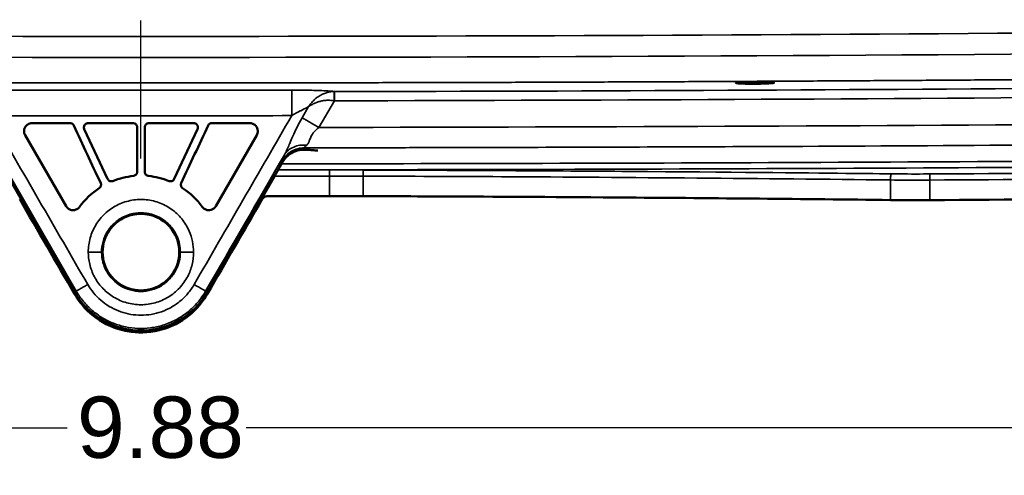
# Model space of a CAD drawing. Header units: inches. Extents: x 0.2 to 50.9, y 0.9 to 32.1.
# Tile 73 of 95: x 39.2 to 44, y 16.4 to 18.6. Entities that reach past the tile are written whole.
import ezdxf

# ---------------------------------------------------------------- set-up
doc = ezdxf.new("R2010")
doc.units = ezdxf.units.IN
doc.header["$LTSCALE"] = 1.5
doc.header["$MEASUREMENT"] = 0
doc.linetypes.add('CHAIN', pattern=[0.7087, 0.4724, -0.0591, 0.1181, -0.0591])
for name, color, linetype, lineweight in [('Centerline (ANSI)', 7, 'Continuous', 25), ('Dimension (ANSI)', 7, 'Continuous', 25), ('Symbol (ANSI)', 7, 'Continuous', 25), ('Visible (ANSI)', 7, 'Continuous', 50), ('Visible Narrow (ANSI)', 7, 'Continuous', 35)]:
    doc.layers.add(name, color=color, linetype=linetype, lineweight=lineweight)
doc.styles.get("Standard").update_dxf_attribs({"font": 'arial.ttf'})
doc.dimstyles.new('Default (ANSI)', dxfattribs={"dimscale": 1.5, "dimtxt": 0.2, "dimasz": 0.098425, "dimexe": 0.125, "dimexo": 0.0625, "dimgap": 0.031496, "dimtad": 0, "dimtih": 1, "dimtoh": 1, "dimrnd": 1e-08, "dimzin": 0, "dimdsep": 46, "dimtxsty": 'Standard', "dimcen": 0.09, "dimdle": 0.393701, "dimclrd": 256, "dimclre": 256, "dimclrt": 7, "dimadec": 0, "dimazin": 1, "dimtfac": 0.6, "dimtofl": 0, "dimtmove": 0, "dimatfit": 3, "dimfxl": 1, "dimtolj": 1, "dimtzin": 4, "dimlwd": -1, "dimlwe": -1, "dimarcsym": 0})
doc.dimstyles.new('Default (ANSI)$7', dxfattribs={"dimscale": 1.5, "dimtxt": 0.2, "dimasz": 0.098425, "dimexe": 0.125, "dimexo": 0.0625, "dimgap": 0.031496, "dimtad": 0, "dimtih": 1, "dimtoh": 1, "dimrnd": 1e-08, "dimzin": 0, "dimdsep": 46, "dimtxsty": 'Standard', "dimcen": 0.09, "dimdle": 0.393701, "dimclrd": 256, "dimclre": 256, "dimclrt": 7, "dimadec": 0, "dimazin": 1, "dimtfac": 0.6, "dimtofl": 0, "dimtmove": 0, "dimatfit": 3, "dimfxl": 1, "dimtolj": 1, "dimtzin": 4, "dimlwd": -1, "dimlwe": -1, "dimarcsym": 0})

# ---------------------------------------------------------------- blocks, each defined once
blk = doc.blocks.new('*D62')
at = {"layer": 'Defpoints', "color": 0, "transparency": 16777216}
for p in [(34.8753, 19.4516), (44.7503, 19.4516), (44.7503, 16.6332)]:
    blk.add_point(p, dxfattribs=at)
at = {"layer": 'Dimension (ANSI)', "transparency": 16777216}
for p, q in [((34.8753, 19.3579), (34.8753, 16.4457)), ((44.7503, 19.3579), (44.7503, 16.4457)), ((35.023, 16.6332), (39.4531, 16.6332)), ((44.6027, 16.6332), (40.3274, 16.6332))]:
    blk.add_line(p, q, dxfattribs=at)
for points in [[(35.023, 16.6579), (35.023, 16.6086), (34.8753, 16.6332)], [(44.6027, 16.6579), (44.6027, 16.6086), (44.7503, 16.6332)]]:
    blk.add_solid(points, dxfattribs=at)
at = {"layer": 'Dimension (ANSI)', "color": 7, "transparency": 16777216, "insert": (39.5003, 16.7864), "char_height": 0.3, "attachment_point": 1}
blk.add_mtext('\\A1;9.88', dxfattribs=at)

msp = doc.modelspace()

# ---------------------------------------------------------------- linework, layer by layer
at = {"layer": 'Centerline (ANSI)', "linetype": 'CHAIN', "ltscale": 0.952448}
msp.add_line((39.8128, 17.9516), (39.8128, 26.6395), dxfattribs=at)
at = {"layer": 'Visible (ANSI)'}
for p, q in [((39.6498, 17.8507), (39.5359, 18.095)), ((39.554, 18.1235), (39.7744, 18.1235)), ((39.7944, 18.1035), (39.7944, 17.8853)), ((39.8313, 17.8853), (39.8313, 18.1035)), ((39.8513, 18.1235), (40.0716, 18.1235)), ((40.0897, 18.095), (39.9758, 17.8507)), ((39.4473, 17.7174), (39.2468, 18.0647)), ((40.3788, 18.0647), (40.1783, 17.7174)), ((39.4881, 17.2969), (39.1211, 17.9324)), ((40.4654, 17.8647), (40.5045, 17.9324)), ((40.1376, 17.2969), (40.4653, 17.8645))]:
    msp.add_line(p, q, dxfattribs=at)
for centre, major_axis, ratio, start_param, end_param in [((39.8128, 156.6893), (-324.0126, 0), 0.428758, 1.572705, 1.57364), ((40.7269, 17.5201), (-2.9898, -0.0043), 0.082515, 4.655052, 4.709811)]:
    msp.add_ellipse(centre, major_axis=major_axis, ratio=ratio, start_param=start_param, end_param=end_param, dxfattribs=at)
for points, degree, knots in [([(42.9006, 18.3201), (42.8976, 18.3197), (42.8936, 18.3193), (42.8827, 18.3184), (42.8754, 18.318), (42.8599, 18.3174), (42.8519, 18.3171), (42.8368, 18.3168), (42.8297, 18.3166), (42.8208, 18.3165), (42.819, 18.3165), (42.8161, 18.3165), (42.815, 18.3165), (42.813, 18.3165), (42.8121, 18.3165), (42.81, 18.3165), (42.8089, 18.3165), (42.8056, 18.3165), (42.8035, 18.3165), (42.792, 18.3165), (42.7829, 18.3166), (42.7654, 18.3169), (42.7572, 18.3171), (42.7409, 18.3178), (42.7336, 18.3183), (42.7229, 18.3194), (42.7197, 18.32), (42.7183, 18.3213), (42.7198, 18.3219), (42.727, 18.3231), (42.7322, 18.3236), (42.7452, 18.3245), (42.7527, 18.3249), (42.7683, 18.3256), (42.7762, 18.3258), (42.7906, 18.3261), (42.797, 18.3262), (42.8052, 18.3263), (42.8069, 18.3263), (42.8097, 18.3263), (42.8108, 18.3263), (42.8127, 18.3263), (42.8137, 18.3263), (42.8158, 18.3264), (42.8169, 18.3264), (42.8203, 18.3264), (42.8225, 18.3264), (42.8353, 18.3263), (42.8455, 18.3262), (42.8639, 18.3259), (42.872, 18.3256), (42.8877, 18.3249), (42.8946, 18.3244), (42.9042, 18.3232), (42.9068, 18.3226), (42.9069, 18.3213), (42.9048, 18.3207), (42.9006, 18.3201)], 3, [-1.504534, -1.504534, -1.504534, -1.504534, -1.441029, -1.441029, -1.363698, -1.363698, -1.296101, -1.296101, -1.241364, -1.241364, -1.227427, -1.227427, -1.219329, -1.219329, -1.212284, -1.212284, -1.203654, -1.203654, -1.187297, -1.187297, -1.115429, -1.115429, -1.041109, -1.041109, -0.948918, -0.948918, -0.854004, -0.854004, -0.7639, -0.7639, -0.680167, -0.680167, -0.603701, -0.603701, -0.537426, -0.537426, -0.48812, -0.48812, -0.474698, -0.474698, -0.466717, -0.466717, -0.459659, -0.459659, -0.450866, -0.450866, -0.433742, -0.433742, -0.352879, -0.352879, -0.277138, -0.277138, -0.184264, -0.184264, -0.089249, -0.089249, 0, 0, 0, 0]), ([(39.2468, 18.0647), (39.2444, 18.0689), (39.2428, 18.0735), (39.2413, 18.0834), (39.2415, 18.0886), (39.244, 18.0987), (39.246, 18.1032), (39.2519, 18.1112), (39.2556, 18.1146), (39.2628, 18.1192), (39.2662, 18.1208), (39.2733, 18.1229), (39.277, 18.1235), (39.2807, 18.1235)], 3, [0, 0, 0, 0, 0.0365313, 0.0365313, 0.0762151, 0.0762151, 0.1150743, 0.1150743, 0.152528, 0.152528, 0.1807361, 0.1807361, 0.2090957, 0.2090957, 0.2090957, 0.2090957]), ([(39.467, 18.1235), (39.4694, 18.1235), (39.472, 18.123), (39.4766, 18.1211), (39.4787, 18.1198), (39.4825, 18.1162), (39.4839, 18.1139), (39.4847, 18.1122)], 3, [0, 0, 0, 0, 0.01832829, 0.01832829, 0.03622582, 0.03622582, 0.0609805, 0.0609805, 0.0609805, 0.0609805]), ([(39.5359, 18.095), (39.5357, 18.0955), (39.5355, 18.0961), (39.5343, 18.0991), (39.5339, 18.1017), (39.5342, 18.1069), (39.5347, 18.1093), (39.5368, 18.1139), (39.5382, 18.1159), (39.5417, 18.1194), (39.5438, 18.1208), (39.5478, 18.1226), (39.5497, 18.1231), (39.5524, 18.1234), (39.5532, 18.1235), (39.554, 18.1235)], 3, [-0.2408005, -0.2408005, -0.2408005, -0.2408005, -0.2364997, -0.2364997, -0.2164075, -0.2164075, -0.1970994, -0.1970994, -0.1783723, -0.1783723, -0.159502, -0.159502, -0.1447493, -0.1447493, -0.1385681, -0.1385681, -0.1385681, -0.1385681]), ([(39.7744, 18.1235), (39.7753, 18.1235), (39.7763, 18.1234), (39.7793, 18.123), (39.7812, 18.1224), (39.7852, 18.1205), (39.7872, 18.119), (39.7907, 18.1153), (39.7921, 18.113), (39.7939, 18.1083), (39.7944, 18.1059), (39.7944, 18.1035)], 3, [-0.22085051, -0.22085051, -0.22085051, -0.22085051, -0.21328291, -0.21328291, -0.19826337, -0.19826337, -0.17942261, -0.17942261, -0.15928074, -0.15928074, -0.14083327, -0.14083327, -0.14083327, -0.14083327]), ([(39.8313, 18.1035), (39.8313, 18.1035), (39.8313, 18.1036), (39.8313, 18.1062), (39.8318, 18.1087), (39.8337, 18.1133), (39.835, 18.1154), (39.8385, 18.119), (39.8405, 18.1205), (39.8446, 18.1224), (39.8465, 18.123), (39.8494, 18.1234), (39.8503, 18.1235), (39.8513, 18.1235)], 3, [-0.17918736, -0.17918736, -0.17918736, -0.17918736, -0.17884093, -0.17884093, -0.15946741, -0.15946741, -0.14069949, -0.14069949, -0.1213732, -0.1213732, -0.10642013, -0.10642013, -0.09918469, -0.09918469, -0.09918469, -0.09918469]), ([(40.0716, 18.1235), (40.0725, 18.1235), (40.0734, 18.1234), (40.0763, 18.123), (40.0782, 18.1225), (40.0822, 18.1206), (40.0842, 18.1192), (40.0877, 18.1156), (40.0892, 18.1133), (40.0912, 18.1084), (40.0916, 18.1058), (40.0916, 18.1006), (40.091, 18.0981), (40.09, 18.0955), (40.0898, 18.0953), (40.0897, 18.095)], 3, [-0.181463, -0.181463, -0.181463, -0.181463, -0.1744497, -0.1744497, -0.1595402, -0.1595402, -0.1409409, -0.1409409, -0.1208019, -0.1208019, -0.1006504, -0.1006504, -0.0812933, -0.0812933, -0.0792225, -0.0792225, -0.0792225, -0.0792225]), ([(40.141, 18.1122), (40.1418, 18.114), (40.1431, 18.1162), (40.1468, 18.1196), (40.1489, 18.1211), (40.1538, 18.123), (40.1562, 18.1235), (40.1586, 18.1235)], 3, [0, 0, 0, 0, 0.014975, 0.014975, 0.02631381, 0.02631381, 0.03589087, 0.03589087, 0.03589087, 0.03589087]), ([(40.3449, 18.1235), (40.3497, 18.1235), (40.3544, 18.1226), (40.3637, 18.119), (40.3681, 18.1161), (40.3751, 18.1096), (40.3783, 18.1056), (40.3826, 18.0959), (40.3837, 18.0911), (40.3841, 18.0824), (40.3838, 18.0787), (40.3821, 18.0715), (40.3807, 18.068), (40.3788, 18.0647)], 3, [0, 0, 0, 0, 0.0362026, 0.0362026, 0.0758707, 0.0758707, 0.1090676, 0.1090676, 0.1376785, 0.1376785, 0.1592804, 0.1592804, 0.1810305, 0.1810305, 0.1810305, 0.1810305]), ([(40.5458, 17.9755), (40.5376, 17.9703), (40.53, 17.9641), (40.516, 17.9498), (40.5097, 17.9414), (40.5045, 17.9324)], 3, [0, 0, 0, 0, 0.0737681, 0.0737681, 0.152768, 0.152768, 0.152768, 0.152768]), ([(40.6125, 17.9938), (40.6124, 17.9938), (40.6123, 17.9938), (40.6121, 17.9938), (40.612, 17.9938), (40.6116, 17.9938), (40.6114, 17.9938), (40.6102, 17.9938), (40.6092, 17.9938), (40.5986, 17.9935), (40.5886, 17.9923), (40.5656, 17.9862), (40.5548, 17.9812), (40.5458, 17.9755)], 3, [0, 0, 0, 0, 0.0007821, 0.0007821, 0.0016833, 0.0016833, 0.0036927, 0.0036927, 0.0108585, 0.0108585, 0.0850137, 0.0850137, 0.1789509, 0.1789509, 0.1789509, 0.1789509]), ([(40.6125, 17.9938), (40.6146, 17.9938), (40.6166, 17.9938), (40.6207, 17.9938), (40.6227, 17.9938), (40.6247, 17.9938)], 3, [-0.03096869, -0.03096869, -0.03096869, -0.03096869, -0.01548445, -0.01548445, -0.00000069, -0.00000069, -0.00000069, -0.00000069]), ([(40.677, 17.9894), (40.6683, 17.9901), (40.6596, 17.9908), (40.6422, 17.9923), (40.6335, 17.9931), (40.6247, 17.9938)], 3, [-0.188243, -0.188243, -0.188243, -0.188243, -0.0941725, -0.0941725, -0.0000014, -0.0000014, -0.0000014, -0.0000014]), ([(39.6754, 17.8406), (39.6741, 17.84), (39.6726, 17.8396), (39.6694, 17.8391), (39.6676, 17.8391), (39.664, 17.8394), (39.6621, 17.8399), (39.6582, 17.8415), (39.6562, 17.8428), (39.6525, 17.8461), (39.651, 17.8483), (39.6498, 17.8507)], 3, [-0.07715818, -0.07715818, -0.07715818, -0.07715818, -0.06601909, -0.06601909, -0.0524169, -0.0524169, -0.03798202, -0.03798202, -0.02012987, -0.02012987, 0, 0, 0, 0]), ([(39.7944, 17.8853), (39.7944, 17.8838), (39.7942, 17.8823), (39.7935, 17.8794), (39.793, 17.8779), (39.7912, 17.8743), (39.7898, 17.8723), (39.7862, 17.869), (39.7841, 17.8677), (39.7801, 17.8661), (39.7783, 17.8656), (39.7764, 17.8654)], 3, [-0.07482459, -0.07482459, -0.07482459, -0.07482459, -0.06339348, -0.06339348, -0.05169238, -0.05169238, -0.03300201, -0.03300201, -0.01456875, -0.01456875, 0, 0, 0, 0]), ([(39.8493, 17.8654), (39.8482, 17.8655), (39.8472, 17.8657), (39.845, 17.8663), (39.8439, 17.8667), (39.8408, 17.8682), (39.8389, 17.8695), (39.8353, 17.8729), (39.8339, 17.8752), (39.8318, 17.88), (39.8313, 17.8827), (39.8313, 17.8853)], 3, [-0.07485606, -0.07485606, -0.07485606, -0.07485606, -0.06670053, -0.06670053, -0.05779393, -0.05779393, -0.04032293, -0.04032293, -0.02018659, -0.02018659, 0, 0, 0, 0]), ([(39.9758, 17.8507), (39.9748, 17.8486), (39.9736, 17.8468), (39.9705, 17.8436), (39.9688, 17.8424), (39.9651, 17.8404), (39.9632, 17.8398), (39.9594, 17.8391), (39.9576, 17.8391), (39.954, 17.8394), (39.9521, 17.8398), (39.9503, 17.8405), (39.9503, 17.8406), (39.9502, 17.8406)], 3, [-0.09447634, -0.09447634, -0.09447634, -0.09447634, -0.07737919, -0.07737919, -0.06105043, -0.06105043, -0.04572662, -0.04572662, -0.0321069, -0.0321069, -0.01762162, -0.01762162, -0.0173447, -0.0173447, -0.0173447, -0.0173447]), ([(39.6161, 17.8304), (39.6162, 17.8302), (39.6163, 17.83), (39.6169, 17.8284), (39.6174, 17.827), (39.6181, 17.823), (39.618, 17.8205), (39.617, 17.8156), (39.616, 17.8134), (39.6132, 17.8092), (39.6113, 17.8073), (39.6092, 17.8059)], 3, [-0.07075659, -0.07075659, -0.07075659, -0.07075659, -0.06913923, -0.06913923, -0.05761237, -0.05761237, -0.03842412, -0.03842412, -0.0198922, -0.0198922, 0, 0, 0, 0]), ([(40.0165, 17.8059), (40.0152, 17.8067), (40.0141, 17.8076), (40.0119, 17.8099), (40.0109, 17.8113), (40.0089, 17.815), (40.0081, 17.8175), (40.0076, 17.8225), (40.0078, 17.825), (40.0087, 17.8285), (40.0091, 17.8295), (40.0095, 17.8304)], 3, [-0.08139853, -0.08139853, -0.08139853, -0.08139853, -0.07008629, -0.07008629, -0.05729036, -0.05729036, -0.03779866, -0.03779866, -0.01863278, -0.01863278, -0.01065888, -0.01065888, -0.01065888, -0.01065888]), ([(40.4053, 17.7515), (40.4068, 17.754), (40.4086, 17.7563), (40.4126, 17.7601), (40.4147, 17.7616), (40.4192, 17.764), (40.4215, 17.765), (40.4252, 17.7659), (40.4265, 17.7661), (40.4289, 17.7664), (40.4301, 17.7665), (40.4312, 17.7665)], 3, [0.000001, 0.000001, 0.000001, 0.000001, 0.02224941, 0.02224941, 0.04186484, 0.04186484, 0.06111402, 0.06111402, 0.07081168, 0.07081168, 0.0797416, 0.0797416, 0.0797416, 0.0797416]), ([(43.4747, 17.7477), (43.0496, 17.7526), (42.6218, 17.7566), (41.535, 17.7646), (41.0466, 17.7661), (40.8979, 17.7666)], 3, [0, 0, 0, 0, 3.301003, 3.301003, 8.347195, 8.347195, 8.347195, 8.347195]), ([(39.5129, 17.7139), (39.5101, 17.71), (39.5065, 17.7067), (39.498, 17.7013), (39.4931, 17.6993), (39.483, 17.6975), (39.478, 17.6976), (39.4681, 17.6998), (39.4634, 17.7018), (39.4568, 17.7062), (39.4546, 17.7082), (39.4506, 17.7124), (39.4488, 17.7148), (39.4473, 17.7174)], 3, [0, 0, 0, 0, 0.0369128, 0.0369128, 0.076455, 0.076455, 0.1151408, 0.1151408, 0.1532109, 0.1532109, 0.1754672, 0.1754672, 0.1978691, 0.1978691, 0.1978691, 0.1978691]), ([(40.1783, 17.7174), (40.1759, 17.7132), (40.1727, 17.7095), (40.1648, 17.7032), (40.1602, 17.7008), (40.1509, 17.6981), (40.1458, 17.6974), (40.1352, 17.6986), (40.1303, 17.7001), (40.1233, 17.7039), (40.1209, 17.7055), (40.1165, 17.7094), (40.1144, 17.7115), (40.1127, 17.7139)], 3, [0, 0, 0, 0, 0.0369438, 0.0369438, 0.0764708, 0.0764708, 0.1103931, 0.1103931, 0.1402563, 0.1402563, 0.1577192, 0.1577192, 0.175292, 0.175292, 0.175292, 0.175292]), ([(43.6674, 17.7472), (43.6605, 17.7472), (43.6536, 17.7472), (43.6388, 17.7471), (43.6309, 17.7471), (43.6055, 17.747), (43.588, 17.747), (43.5384, 17.7472), (43.5064, 17.7474), (43.4747, 17.7477)], 3, [0, 0, 0, 0, 0.0525881, 0.0525881, 0.1129254, 0.1129254, 0.2463157, 0.2463157, 0.4926718, 0.4926718, 0.4926718, 0.4926718]), ([(40.0003, 17.4929), (40.0003, 17.5322), (39.9876, 17.5713), (39.9645, 17.6031), (39.9414, 17.6349), (39.9081, 17.6591), (39.8708, 17.6712), (39.8334, 17.6834), (39.7922, 17.6834), (39.7549, 17.6712), (39.7175, 17.6591), (39.6842, 17.6349), (39.6611, 17.6031), (39.638, 17.5713), (39.6253, 17.5322), (39.6253, 17.4929)], 3, [-1, -1, -1, -1, -0.8, -0.8, -0.8, -0.6, -0.6, -0.6, -0.4, -0.4, -0.4, -0.2, -0.2, -0.2, 0, 0, 0, 0]), ([(40.0003, 17.4929), (40.0003, 17.5165), (39.9966, 17.54), (39.9892, 17.5628), (39.9675, 17.6053), (39.9338, 17.6391), (39.9144, 17.6531), (39.8719, 17.6747), (39.8248, 17.6823), (39.8008, 17.6823), (39.7537, 17.6747), (39.7112, 17.6531), (39.6918, 17.6391), (39.6581, 17.6053), (39.6364, 17.5628), (39.629, 17.54), (39.6253, 17.5165), (39.6253, 17.4929)], 5, [0, 0, 0, 0, 0, 0, 0.2, 0.2, 0.2, 0.4, 0.4, 0.4, 0.6, 0.6, 0.6, 0.8, 0.8, 0.8, 1, 1, 1, 1, 1, 1]), ([(39.6253, 17.4929), (39.6253, 17.4536), (39.638, 17.4145), (39.6611, 17.3827), (39.6842, 17.3509), (39.7175, 17.3267), (39.7549, 17.3146), (39.7922, 17.3024), (39.8334, 17.3024), (39.8708, 17.3146), (39.9081, 17.3267), (39.9414, 17.3509), (39.9645, 17.3827), (39.9876, 17.4145), (40.0003, 17.4536), (40.0003, 17.4929)], 3, [-1, -1, -1, -1, -0.8, -0.8, -0.8, -0.6, -0.6, -0.6, -0.4, -0.4, -0.4, -0.2, -0.2, -0.2, 0, 0, 0, 0]), ([(40.0003, 17.4929), (40.0003, 17.4693), (39.9966, 17.4458), (39.9892, 17.423), (39.9675, 17.3805), (39.9338, 17.3467), (39.9144, 17.3327), (39.8719, 17.3111), (39.8248, 17.3035), (39.8008, 17.3035), (39.7537, 17.3111), (39.7112, 17.3327), (39.6918, 17.3467), (39.6581, 17.3805), (39.6364, 17.423), (39.629, 17.4458), (39.6253, 17.4693), (39.6253, 17.4929)], 5, [0, 0, 0, 0, 0, 0, 0.2, 0.2, 0.2, 0.4, 0.4, 0.4, 0.6, 0.6, 0.6, 0.8, 0.8, 0.8, 1, 1, 1, 1, 1, 1]), ([(40.1376, 17.2969), (40.1114, 17.2515), (40.0756, 17.2118), (40.0332, 17.181), (39.9909, 17.1502), (39.942, 17.1284), (39.8908, 17.1176), (39.8396, 17.1067), (39.7861, 17.1067), (39.7349, 17.1176), (39.6836, 17.1284), (39.6348, 17.1502), (39.5924, 17.181), (39.5509, 17.2112), (39.5156, 17.25), (39.4896, 17.2943), (39.4891, 17.2951), (39.4886, 17.296), (39.4881, 17.2969)], 3, [-1, -1, -1, -1, -0.8, -0.8, -0.8, -0.6, -0.6, -0.6, -0.4, -0.4, -0.4, -0.2, -0.2, -0.2, -0.0038359, -0.0038359, -0.0038359, 0, 0, 0, 0]), ([(40.1372, 17.2877), (40.126, 17.2684), (40.1132, 17.2501), (40.0666, 17.195), (40.0273, 17.1638), (39.9534, 17.126), (39.922, 17.1149), (39.8643, 17.1028), (39.8386, 17.1002), (39.787, 17.1002), (39.7613, 17.1028), (39.7036, 17.1149), (39.6722, 17.126), (39.5984, 17.1638), (39.559, 17.195), (39.5125, 17.2501), (39.4996, 17.2684), (39.4885, 17.2877)], 3, [0.000001, 0.000001, 0.000001, 0.000001, 0.169857, 0.169857, 0.549162, 0.549162, 0.801909, 0.801909, 0.998409, 0.998409, 1.194909, 1.194909, 1.447655, 1.447655, 1.826961, 1.826961, 1.996817, 1.996817, 1.996817, 1.996817])]:
    msp.add_open_spline(points, degree=degree, knots=knots, dxfattribs=at)
for points in [[(39.2807, 18.1235), (39.3351, 18.1235), (39.3978, 18.1235), (39.467, 18.1235)], [(39.4847, 18.1122), (39.5285, 18.0183), (39.5723, 17.9243), (39.6161, 17.8304)], [(40.0095, 17.8304), (40.0534, 17.9243), (40.0972, 18.0183), (40.141, 18.1122)], [(40.1586, 18.1235), (40.2207, 18.1235), (40.2828, 18.1235), (40.3449, 18.1235)], [(39.7764, 17.8654), (39.7416, 17.8619), (39.7079, 17.8536), (39.6754, 17.8406)], [(39.9502, 17.8406), (39.9178, 17.8536), (39.8841, 17.8619), (39.8493, 17.8654)], [(39.6092, 17.8059), (39.572, 17.7814), (39.5391, 17.7499), (39.5129, 17.7139)], [(40.1127, 17.7139), (40.0866, 17.7499), (40.0536, 17.7814), (40.0165, 17.8059)], [(45.9918, 17.7655), (45.217, 17.758), (44.4422, 17.7519), (43.6674, 17.7472)], [(39.2203, 17.7515), (39.3097, 17.5969), (39.3991, 17.4423), (39.4885, 17.2877)], [(40.4053, 17.7515), (40.3159, 17.5969), (40.2265, 17.4423), (40.1372, 17.2877)]]:
    msp.add_open_spline(points, degree=3, dxfattribs=at)
at = {"layer": 'Visible Narrow (ANSI)'}
for p, q in [((40.7579, 18.2782), (40.7577, 18.2782)), ((40.6006, 18.1501), (40.6321, 18.2046)), ((40.758, 18.2332), (40.6825, 18.1027)), ((40.7577, 18.2333), (40.758, 18.2332)), ((40.6125, 17.9938), (40.6115, 18.003)), ((39.4966, 17.3018), (39.1113, 17.9691)), ((40.5045, 17.9324), (40.5035, 17.9409)), ((40.7343, 17.8648), (40.7343, 17.7668)), ((40.8979, 17.8646), (40.8979, 17.7666)), ((43.6674, 17.8452), (43.6672, 17.8751)), ((43.4747, 17.8457), (43.4747, 17.7477)), ((43.6674, 17.7472), (43.6674, 17.8452)), ((39.6253, 17.4929), (39.6204, 17.4929)), ((40.0052, 17.4929), (40.0003, 17.4929)), ((39.4966, 17.3018), (39.4881, 17.2969)), ((40.129, 17.3018), (40.1376, 17.2969))]:
    msp.add_line(p, q, dxfattribs=at)
msp.add_arc((39.8128, 600.9599), 582.4118, 269.5455852, 270.454415, dxfattribs=at)
for centre, major_axis, ratio, start_param, end_param in [((39.8128, 183.6032), (-297.9242, 0), 0.554901, 1.568324, 1.573268), ((39.8128, 183.5973), (298.1697, 0), 0.554843, 4.709918, 4.71486), ((39.8128, 158.5276), (-325.76, 0), 0.431616, 1.572906, 1.589605), ((39.8128, 158.5044), (325.7599, 0), 0.431635, 4.714446, 4.731197), ((39.8127, 156.8188), (323.9886, 0), 0.428887, 4.714403, 4.715233), ((39.8127, 156.8455), (324.0045, 0), 0.428856, 4.714456, 4.715233), ((40.7269, 17.6456), (3.0201, 0.0043), 0.082464, 1.513465, 1.568214), ((40.7269, 17.6158), (2.9896, 0.0043), 0.083279, 1.513456, 1.568218)]:
    msp.add_ellipse(centre, major_axis=major_axis, ratio=ratio, start_param=start_param, end_param=end_param, dxfattribs=at)
for points in [[(34.1464, 18.473), (37.924, 18.4362), (41.7016, 18.4362), (45.4792, 18.473)], [(39.0759, 18.1605), (39.2349, 17.8851), (39.3939, 17.6097), (39.5529, 17.3343)], [(40.5497, 18.1605), (40.3907, 17.8851), (40.2317, 17.6097), (40.0728, 17.3343)], [(40.129, 17.3018), (40.2575, 17.5242), (40.3859, 17.7467), (40.5143, 17.9691)], [(45.9659, 17.8931), (45.1997, 17.8858), (44.4335, 17.8797), (43.6672, 17.8751)], [(45.9662, 17.8633), (45.2, 17.8559), (44.4337, 17.8499), (43.6674, 17.8452)]]:
    msp.add_open_spline(points, degree=3, dxfattribs=at)
for points, degree, knots in [([(34.1452, 18.3482), (35.4046, 18.3359), (36.6641, 18.3267), (37.9236, 18.3206), (39.1831, 18.3175), (40.4426, 18.3175), (41.702, 18.3206), (42.9615, 18.3267), (44.221, 18.3359), (45.4804, 18.3482), (45.4804, 18.3482), (45.4804, 18.3482), (45.4804, 18.3482), (45.4804, 18.3482), (45.4804, 18.3482), (45.4804, 18.3482), (45.4804, 18.3482), (45.4804, 18.3482)], 9, [0, 0, 0, 0, 0, 0, 0, 0, 0, 0, 0.990099, 0.990099, 0.990099, 0.990099, 0.990099, 0.990099, 0.990099, 0.990099, 0.9901014, 0.9901014, 0.9901014, 0.9901014, 0.9901014, 0.9901014, 0.9901014, 0.9901014, 0.9901014, 0.9901014]), ([(40.5497, 18.1605), (40.5497, 18.1763), (40.5497, 18.1921), (40.5496, 18.2068), (40.5496, 18.2215), (40.5496, 18.235), (40.5495, 18.2465), (40.5495, 18.258), (40.5494, 18.2674), (40.5494, 18.274), (40.5494, 18.2806), (40.5493, 18.2845), (40.5493, 18.2853)], 3, [0, 0, 0, 0, 0.25, 0.25, 0.25, 0.5000003, 0.5000003, 0.5000003, 0.75, 0.75, 0.75, 1, 1, 1, 1]), ([(40.7265, 18.2813), (40.7257, 18.2814), (40.7249, 18.2814), (40.7131, 18.2822), (40.7008, 18.2827), (40.6747, 18.2837), (40.661, 18.2841), (40.6311, 18.2847), (40.6149, 18.285), (40.5822, 18.2853), (40.5657, 18.2853), (40.5493, 18.2853)], 3, [0.2275303, 0.2275303, 0.2275303, 0.2275303, 0.2409615, 0.2409615, 0.4195387, 0.4195387, 0.598116, 0.598116, 0.799058, 0.799058, 0.9999987, 0.9999987, 0.9999987, 0.9999987]), ([(44.9379, 18.2999), (43.6707, 18.2888), (42.4033, 18.2818), (41.136, 18.2789), (41.01, 18.2786), (40.8839, 18.2784), (40.7579, 18.2782)], 3, [0, 0, 0, 0, 0.909561, 0.909561, 0.909561, 1, 1, 1, 1]), ([(40.6321, 18.2046), (40.6323, 18.2049), (40.6324, 18.2051), (40.6326, 18.2053), (40.6337, 18.2071), (40.6349, 18.2089), (40.6362, 18.2106), (40.6375, 18.2126), (40.639, 18.2145), (40.6404, 18.2165), (40.6449, 18.2224), (40.6499, 18.2281), (40.6553, 18.2336), (40.66, 18.2383), (40.665, 18.2428), (40.6705, 18.247), (40.6759, 18.2513), (40.6818, 18.2553), (40.6881, 18.2589), (40.6934, 18.2619), (40.6991, 18.2647), (40.705, 18.2672), (40.7109, 18.2697), (40.7171, 18.2718), (40.7235, 18.2735), (40.7343, 18.2764), (40.7459, 18.2781), (40.7577, 18.2782)], 3, [-1, -1, -1, -1, -0.9938333, -0.9938333, -0.9938333, -0.945409, -0.945409, -0.945409, -0.8908153, -0.8908153, -0.8908153, -0.7247753, -0.7247753, -0.7247753, -0.5832264, -0.5832264, -0.5832264, -0.4416775, -0.4416775, -0.4416775, -0.3219021, -0.3219021, -0.3219021, -0.2021267, -0.2021267, -0.2021267, 0, 0, 0, 0]), ([(40.7577, 18.2333), (40.7467, 18.2352), (40.736, 18.2359), (40.7259, 18.2357), (40.7199, 18.2355), (40.7141, 18.2351), (40.7086, 18.2343), (40.703, 18.2336), (40.6977, 18.2326), (40.6926, 18.2314), (40.6865, 18.23), (40.6807, 18.2283), (40.6752, 18.2263), (40.6697, 18.2244), (40.6644, 18.2222), (40.6594, 18.2198), (40.6535, 18.2171), (40.6479, 18.2141), (40.6425, 18.211), (40.6407, 18.21), (40.639, 18.2089), (40.6372, 18.2079), (40.6357, 18.2069), (40.6342, 18.206), (40.6327, 18.205), (40.6325, 18.2049), (40.6323, 18.2048), (40.6321, 18.2046)], 3, [-1, -1, -1, -1, -0.7978733, -0.7978733, -0.7978733, -0.6780979, -0.6780979, -0.6780979, -0.5583225, -0.5583225, -0.5583225, -0.4167736, -0.4167736, -0.4167736, -0.2752247, -0.2752247, -0.2752247, -0.1091847, -0.1091847, -0.1091847, -0.054591, -0.054591, -0.054591, -0.0061667, -0.0061667, -0.0061667, -0.0000107, -0.0000107, -0.0000107, -0.0000107]), ([(40.7577, 18.2782), (40.7567, 18.2784), (40.7555, 18.2786), (40.7508, 18.2793), (40.7463, 18.2798), (40.7368, 18.2806), (40.7318, 18.281), (40.7265, 18.2813)], 3, [0.0000001, 0.0000001, 0.0000001, 0.0000001, 0.0364774, 0.0364774, 0.1387194, 0.1387194, 0.2275303, 0.2275303, 0.2275303, 0.2275303]), ([(40.758, 18.2332), (40.758, 18.2332), (40.758, 18.2332), (40.758, 18.2332), (42.1478, 18.2355), (43.5376, 18.2427), (44.9274, 18.2549)], 3, [0, 0, 0, 0, 0.000001, 0.000001, 0.000001, 1, 1, 1, 1]), ([(40.7577, 18.2782), (40.7577, 18.2779), (40.7577, 18.2765), (40.7577, 18.2717), (40.7577, 18.2684), (40.7576, 18.2601), (40.7576, 18.2552), (40.7577, 18.2447), (40.7577, 18.239), (40.7577, 18.2333)], 3, [0.000001, 0.000001, 0.000001, 0.000001, 0.25, 0.25, 0.5, 0.5, 0.75, 0.75, 1, 1, 1, 1]), ([(40.7579, 18.2782), (40.7579, 18.2779), (40.7579, 18.2765), (40.7579, 18.2741), (40.7579, 18.2717), (40.7579, 18.2683), (40.758, 18.2642), (40.758, 18.2601), (40.758, 18.2552), (40.758, 18.2499), (40.758, 18.2446), (40.758, 18.2389), (40.758, 18.2332)], 3, [-1, -1, -1, -1, -0.7499999, -0.7499999, -0.7499999, -0.4999999, -0.4999999, -0.4999999, -0.25, -0.25, -0.25, -0.0000027, -0.0000027, -0.0000027, -0.0000027]), ([(40.5497, 18.1605), (40.5669, 18.1701), (40.5806, 18.1777), (40.5906, 18.1832), (40.5916, 18.1836), (40.5925, 18.1841), (40.5933, 18.1846), (40.6056, 18.1912), (40.6162, 18.1967), (40.6249, 18.201), (40.6275, 18.2023), (40.6299, 18.2035), (40.6321, 18.2046)], 3, [-0.9999985, -0.9999985, -0.9999985, -0.9999985, -0.5416093, -0.5416093, -0.5416093, -0.5, -0.5, -0.5, -0.1155125, -0.1155125, -0.1155125, 0, 0, 0, 0]), ([(40.5143, 17.9691), (40.518, 17.976), (40.522, 17.9842), (40.5262, 17.9936), (40.5301, 18.0022), (40.5338, 18.0109), (40.5375, 18.0196), (40.5382, 18.0214), (40.5389, 18.0231), (40.5397, 18.0249), (40.5446, 18.0364), (40.5495, 18.048), (40.5547, 18.0597), (40.5675, 18.0883), (40.5825, 18.1187), (40.6006, 18.1501)], 3, [0, 0, 0, 0, 0.142857, 0.142857, 0.142857, 0.285714, 0.285714, 0.285714, 0.314032, 0.314032, 0.314032, 0.5, 0.5, 0.5, 1, 1, 1, 1]), ([(40.6825, 18.1027), (40.6748, 18.1072), (40.667, 18.1117), (40.6519, 18.1204), (40.6445, 18.1247), (40.6305, 18.1329), (40.6238, 18.1367), (40.6114, 18.1439), (40.6057, 18.1472), (40.6006, 18.1501)], 3, [0, 0, 0, 0, 0.25, 0.25, 0.5, 0.5, 0.75, 0.75, 1, 1, 1, 1]), ([(40.6825, 18.1027), (40.6735, 18.0958), (40.6656, 18.0885), (40.6591, 18.0808), (40.6563, 18.0774), (40.6538, 18.0739), (40.6515, 18.0704), (40.6491, 18.0668), (40.6471, 18.0632), (40.6452, 18.0596), (40.6421, 18.0533), (40.6395, 18.0469), (40.6369, 18.0406), (40.6351, 18.0361), (40.6333, 18.0317), (40.631, 18.0275), (40.6288, 18.0232), (40.6261, 18.0192), (40.6223, 18.0156)], 3, [-1, -1, -1, -1, -0.7302458, -0.7302458, -0.7302458, -0.6117725, -0.6117725, -0.6117725, -0.4932992, -0.4932992, -0.4932992, -0.2891241, -0.2891241, -0.2891241, -0.1445621, -0.1445621, -0.1445621, 0, 0, 0, 0]), ([(40.6825, 18.1027), (42.0933, 18.1045), (43.5041, 18.1108), (44.9148, 18.1214), (45.1041, 18.1228), (45.2933, 18.1243), (45.4826, 18.1259)], 3, [0, 0, 0, 0, 0.8817227, 0.8817227, 0.8817227, 1, 1, 1, 1]), ([(40.5035, 17.9409), (40.509, 17.9503), (40.5157, 17.959), (40.5234, 17.9666), (40.5311, 17.9743), (40.5398, 17.9809), (40.5492, 17.9863), (40.5586, 17.9918), (40.5688, 17.9959), (40.5793, 17.9988), (40.5898, 18.0016), (40.6006, 18.003), (40.6115, 18.003)], 3, [-0.9999991, -0.9999991, -0.9999991, -0.9999991, -0.7500013, -0.7500013, -0.7500013, -0.5000009, -0.5000009, -0.5000009, -0.2500004, -0.2500004, -0.2500004, 0, 0, 0, 0]), ([(40.5143, 17.9691), (40.5194, 17.9773), (40.5258, 17.9847), (40.541, 17.9975), (40.5496, 18.0028), (40.5686, 18.0109), (40.5788, 18.0138), (40.6001, 18.0167), (40.6112, 18.0168), (40.6223, 18.0156)], 3, [0.0000001, 0.0000001, 0.0000001, 0.0000001, 0.25, 0.25, 0.5, 0.5, 0.75, 0.75, 1, 1, 1, 1]), ([(40.6115, 18.003), (40.6114, 18.0035), (40.6118, 18.0043), (40.6127, 18.0055), (40.6135, 18.0067), (40.6148, 18.0081), (40.6164, 18.0098), (40.6181, 18.0115), (40.62, 18.0135), (40.6223, 18.0156)], 3, [0, 0, 0, 0, 0.3420416, 0.3420416, 0.3420416, 0.6710208, 0.6710208, 0.6710208, 0.9999982, 0.9999982, 0.9999982, 0.9999982]), ([(40.6115, 18.003), (40.6196, 18.003), (40.6704, 18.0031), (40.7637, 18.0032), (40.8145, 18.0033), (40.8652, 18.0034), (40.916, 18.0035), (41.0175, 18.0036), (41.119, 18.0038), (41.2205, 18.004), (41.4235, 18.0044), (41.6265, 18.005), (41.8295, 18.0056), (42.2355, 18.0068), (42.6415, 18.0083), (43.0475, 18.0103), (43.8595, 18.0141), (44.6715, 18.0195), (45.4835, 18.0263)], 3, [-1, -1, -1, -1, -0.96875, -0.96875, -0.96875, -0.9375, -0.9375, -0.9375, -0.875, -0.875, -0.875, -0.75, -0.75, -0.75, -0.5, -0.5, -0.5, 0, 0, 0, 0]), ([(40.5035, 17.9409), (40.5034, 17.9419), (40.5038, 17.9438), (40.5047, 17.9465), (40.5056, 17.9491), (40.5068, 17.9523), (40.5085, 17.9562), (40.5101, 17.9599), (40.512, 17.9642), (40.5143, 17.9691)], 3, [0, 0, 0, 0, 0.3484522, 0.3484522, 0.3484522, 0.6800208, 0.6800208, 0.6800208, 0.9999996, 0.9999996, 0.9999996, 0.9999996]), ([(40.7343, 17.8947), (40.7343, 17.8943), (40.7343, 17.8933), (40.7343, 17.8917), (40.7343, 17.89), (40.7343, 17.8878), (40.7343, 17.885), (40.7343, 17.8823), (40.7343, 17.8791), (40.7343, 17.8756), (40.7343, 17.8722), (40.7343, 17.8685), (40.7343, 17.8648)], 3, [-1, -1, -1, -1, -0.75, -0.75, -0.75, -0.5, -0.5, -0.5, -0.25, -0.25, -0.25, 0, 0, 0, 0]), ([(40.8996, 17.8945), (40.8994, 17.8942), (40.8991, 17.8931), (40.8988, 17.8899), (40.8986, 17.8876), (40.8983, 17.8821), (40.8982, 17.8789), (40.898, 17.872), (40.8979, 17.8683), (40.8979, 17.8646)], 3, [0, 0, 0, 0, 0.25, 0.25, 0.5, 0.5, 0.75, 0.75, 1, 1, 1, 1]), ([(40.8979, 17.8646), (41.1239, 17.8638), (41.3496, 17.8629), (41.5749, 17.8617), (42.2129, 17.8582), (42.8473, 17.8529), (43.4747, 17.8457)], 3, [-1, -1, -1, -1, -0.739099, -0.739099, -0.739099, 0, 0, 0, 0]), ([(40.8996, 17.8945), (41.407, 17.8928), (41.8389, 17.8902), (42.1955, 17.8876), (42.6967, 17.884), (43.0494, 17.8803), (43.2571, 17.8781), (43.4015, 17.8765), (43.4757, 17.8757), (43.4803, 17.8756)], 3, [-1, -1, -1, -1, -0.704395, -0.704395, -0.704395, -0.288965, -0.288965, -0.288965, 0, 0, 0, 0]), ([(43.4803, 17.8756), (43.4796, 17.8753), (43.4788, 17.8743), (43.4782, 17.8726), (43.4775, 17.871), (43.4769, 17.8687), (43.4764, 17.866), (43.4759, 17.8633), (43.4755, 17.86), (43.4752, 17.8566), (43.4749, 17.8531), (43.4747, 17.8494), (43.4747, 17.8457)], 3, [0, 0, 0, 0, 0.25, 0.25, 0.25, 0.5, 0.5, 0.5, 0.75, 0.75, 0.75, 1, 1, 1, 1]), ([(43.6672, 17.8751), (43.6572, 17.8751), (43.6472, 17.875), (43.5845, 17.8748), (43.532, 17.875), (43.4803, 17.8756)], 3, [0, 0, 0, 0, 0.159871, 0.159871, 1, 1, 1, 1]), ([(43.6674, 17.8452), (43.6571, 17.8452), (43.6467, 17.8451), (43.6364, 17.8451), (43.5821, 17.8449), (43.528, 17.8451), (43.4747, 17.8457)], 3, [-1, -1, -1, -1, -0.840129, -0.840129, -0.840129, 0, 0, 0, 0]), ([(40.0701, 17.4929), (40.0701, 17.5105), (40.0683, 17.5282), (40.0611, 17.5627), (40.0557, 17.5796), (40.0393, 17.6172), (40.027, 17.6374), (39.9974, 17.6737), (39.9801, 17.6899), (39.9418, 17.7168), (39.9208, 17.7277), (39.8766, 17.7433), (39.8535, 17.7481), (39.8067, 17.7513), (39.7831, 17.7496), (39.7373, 17.74), (39.715, 17.7321), (39.6734, 17.7105), (39.6541, 17.6968), (39.6199, 17.6648), (39.605, 17.6465), (39.5807, 17.6064), (39.5713, 17.5848), (39.5587, 17.5397), (39.5555, 17.5163), (39.5555, 17.4929)], 3, [0, 0, 0, 0, 0.0654333, 0.0654333, 0.1308665, 0.1308665, 0.2177997, 0.2177997, 0.3047328, 0.3047328, 0.3916826, 0.3916826, 0.4786324, 0.4786324, 0.5655773, 0.5655773, 0.6525222, 0.6525222, 0.7394449, 0.7394449, 0.8263676, 0.8263676, 0.9131838, 0.9131838, 0.9999994, 0.9999994, 0.9999994, 0.9999994]), ([(39.6204, 17.4929), (39.6204, 17.5104), (39.6228, 17.5279), (39.6323, 17.5616), (39.6393, 17.5778), (39.6574, 17.6077), (39.6686, 17.6214), (39.6942, 17.6453), (39.7086, 17.6556), (39.7397, 17.6717), (39.7563, 17.6776), (39.7906, 17.6848), (39.8083, 17.686), (39.8432, 17.6837), (39.8605, 17.6801), (39.8935, 17.6684), (39.9092, 17.6603), (39.9379, 17.6401), (39.9508, 17.6281), (39.973, 17.6009), (39.9822, 17.5858), (39.9944, 17.5577), (39.9985, 17.5451), (40.0038, 17.5193), (40.0052, 17.5061), (40.0052, 17.4929)], 3, [0, 0, 0, 0, 0.086816, 0.086816, 0.173632, 0.173632, 0.260555, 0.260555, 0.347478, 0.347478, 0.434423, 0.434423, 0.521368, 0.521368, 0.608317, 0.608317, 0.695267, 0.695267, 0.7822, 0.7822, 0.869133, 0.869133, 0.934567, 0.934567, 1, 1, 1, 1]), ([(39.5555, 17.4929), (39.5555, 17.4919), (39.5555, 17.4908), (39.5558, 17.4681), (39.5588, 17.4464), (39.5702, 17.4044), (39.5786, 17.3842), (39.6001, 17.3465), (39.6133, 17.329), (39.6436, 17.2978), (39.6607, 17.2842), (39.6993, 17.2608), (39.7209, 17.2514), (39.766, 17.2387), (39.7894, 17.2355), (39.8362, 17.2355), (39.8596, 17.2387), (39.9047, 17.2514), (39.9264, 17.2608), (39.9664, 17.2851), (39.9848, 17.3), (40.0168, 17.3342), (40.0304, 17.3535), (40.0507, 17.3925), (40.0579, 17.4119), (40.0677, 17.4518), (40.0701, 17.4724), (40.0701, 17.4929)], 3, [0, 0, 0, 0, 0.0038247, 0.0038247, 0.0844478, 0.0844478, 0.1650709, 0.1650709, 0.2456941, 0.2456941, 0.3263172, 0.3263172, 0.4131752, 0.4131752, 0.5000332, 0.5000332, 0.5868913, 0.5868913, 0.6737495, 0.6737495, 0.7606792, 0.7606792, 0.8476089, 0.8476089, 0.9238044, 0.9238044, 1, 1, 1, 1]), ([(39.6204, 17.4929), (39.6202, 17.4929), (39.6184, 17.4929), (39.6117, 17.4929), (39.6068, 17.4929), (39.5948, 17.4929), (39.5877, 17.4929), (39.5722, 17.4929), (39.5639, 17.4929), (39.5555, 17.4929)], 3, [0, 0, 0, 0, 0.25, 0.25, 0.5, 0.5, 0.75, 0.75, 1, 1, 1, 1]), ([(40.0052, 17.4929), (40.0052, 17.4775), (40.0034, 17.4622), (39.9961, 17.4324), (39.9906, 17.4179), (39.9755, 17.3887), (39.9653, 17.3743), (39.9414, 17.3487), (39.9276, 17.3375), (39.8977, 17.3194), (39.8815, 17.3123), (39.8478, 17.3029), (39.8303, 17.3005), (39.7953, 17.3005), (39.7778, 17.3029), (39.7441, 17.3123), (39.7279, 17.3194), (39.6991, 17.3369), (39.6863, 17.3471), (39.6636, 17.3704), (39.6538, 17.3834), (39.6377, 17.4116), (39.6314, 17.4268), (39.6229, 17.4581), (39.6206, 17.4743), (39.6204, 17.4914), (39.6204, 17.4921), (39.6204, 17.4929)], 3, [0, 0, 0, 0, 0.076196, 0.076196, 0.152391, 0.152391, 0.239321, 0.239321, 0.326251, 0.326251, 0.413109, 0.413109, 0.499967, 0.499967, 0.586825, 0.586825, 0.673683, 0.673683, 0.754306, 0.754306, 0.834929, 0.834929, 0.915552, 0.915552, 0.996175, 0.996175, 1, 1, 1, 1]), ([(40.0701, 17.4929), (40.0618, 17.4929), (40.0534, 17.4929), (40.0379, 17.4929), (40.0308, 17.4929), (40.0188, 17.4929), (40.014, 17.4929), (40.0073, 17.4929), (40.0054, 17.4929), (40.0052, 17.4929)], 3, [0, 0, 0, 0, 0.25, 0.25, 0.5, 0.5, 0.75, 0.75, 1, 1, 1, 1]), ([(39.5529, 17.3343), (39.5457, 17.3301), (39.5386, 17.326), (39.532, 17.3222), (39.5254, 17.3184), (39.5193, 17.3149), (39.5141, 17.3119), (39.5089, 17.3089), (39.5047, 17.3065), (39.5017, 17.3047), (39.4987, 17.303), (39.497, 17.302), (39.4966, 17.3018)], 3, [0.0000005, 0.0000005, 0.0000005, 0.0000005, 0.25, 0.25, 0.25, 0.5, 0.5, 0.5, 0.75, 0.75, 0.75, 0.9999994, 0.9999994, 0.9999994, 0.9999994]), ([(40.0728, 17.3343), (40.0715, 17.3321), (40.0703, 17.33), (40.0596, 17.3124), (40.0487, 17.2978), (40.0244, 17.2706), (40.011, 17.2582), (39.9823, 17.2359), (39.9669, 17.2261), (39.9345, 17.2093), (39.9176, 17.2025), (39.8841, 17.1923), (39.8677, 17.1887), (39.8343, 17.1844), (39.8175, 17.1837), (39.7839, 17.1851), (39.7672, 17.1872), (39.7343, 17.1941), (39.7182, 17.199), (39.687, 17.2113), (39.6719, 17.2188), (39.6431, 17.2361), (39.6295, 17.246), (39.6041, 17.268), (39.5923, 17.28), (39.5709, 17.3059), (39.5613, 17.3197), (39.5529, 17.3343)], 3, [0, 0, 0, 0, 0.011646, 0.011646, 0.09847, 0.09847, 0.185294, 0.185294, 0.272118, 0.272118, 0.358942, 0.358942, 0.4391, 0.4391, 0.519257, 0.519257, 0.599414, 0.599414, 0.679572, 0.679572, 0.759679, 0.759679, 0.839786, 0.839786, 0.919893, 0.919893, 1, 1, 1, 1]), ([(40.0728, 17.3343), (40.0799, 17.3301), (40.087, 17.326), (40.0936, 17.3222), (40.1003, 17.3184), (40.1064, 17.3149), (40.1115, 17.3119), (40.1167, 17.3089), (40.1209, 17.3065), (40.1239, 17.3047), (40.1269, 17.303), (40.1287, 17.302), (40.129, 17.3018)], 3, [0.0000004, 0.0000004, 0.0000004, 0.0000004, 0.25, 0.25, 0.25, 0.5, 0.5, 0.5, 0.75, 0.75, 0.75, 1, 1, 1, 1]), ([(39.4966, 17.3018), (39.5068, 17.2841), (39.5185, 17.2673), (39.5446, 17.2358), (39.5589, 17.2212), (39.5898, 17.1945), (39.6064, 17.1825), (39.6414, 17.1613), (39.6597, 17.1523), (39.6977, 17.1372), (39.7174, 17.1313), (39.7573, 17.1229), (39.7777, 17.1204), (39.8185, 17.1187), (39.839, 17.1196), (39.8795, 17.1248), (39.8996, 17.1291), (39.9403, 17.1415), (39.9609, 17.1499), (40.0002, 17.1702), (40.0189, 17.1822), (40.0539, 17.2093), (40.0702, 17.2244), (40.0997, 17.2574), (40.113, 17.2752), (40.126, 17.2967), (40.1275, 17.2992), (40.129, 17.3018)], 3, [0, 0, 0, 0, 0.080107, 0.080107, 0.1602141, 0.1602141, 0.2403211, 0.2403211, 0.3204282, 0.3204282, 0.4005856, 0.4005856, 0.480743, 0.480743, 0.5609005, 0.5609005, 0.6410579, 0.6410579, 0.7278819, 0.7278819, 0.8147059, 0.8147059, 0.9015299, 0.9015299, 0.9883539, 0.9883539, 0.9999999, 0.9999999, 0.9999999, 0.9999999])]:
    msp.add_open_spline(points, degree=degree, knots=knots, dxfattribs=at)

# ---------------------------------------------------------------- dimensions: what is measured, and where the dimension line sits
at = {"layer": 'Dimension (ANSI)'}
dim = msp.add_linear_dim(base=(44.75031943, 16.6332485), p1=(34.87531938, 19.45162393), p2=(44.75031943, 19.45162392), angle=180, dimstyle='Default (ANSI)', override={"dimgap": 0.031496, "dimtih": 0, "dimtoh": 0, "dimdec": 2, "dimtol": 0, "dimlim": 0, "dimtp": 0, "dimtm": 0, "dimtdec": 2, "dimatfit": 1}, dxfattribs=at)
dim.commit()
dim.dimension.update_dxf_attribs({"geometry": '*D62', "text_midpoint": (39.89024183, 16.6332485), "dimtype": 160})

# ---------------------------------------------------------------- leaders
at = {"layer": 'Symbol (ANSI)', "annotation_type": 0, "has_hookline": 1, "hookline_direction": 0, "text_width": 2.8962}
msp.add_leader([(42.9536, 21.136), (45.6143, 17.3328), (45.7619, 17.3328)], dimstyle='Default (ANSI)$7', override={"dimtad": 0}, dxfattribs=at)

doc.saveas('drawing.dxf')
